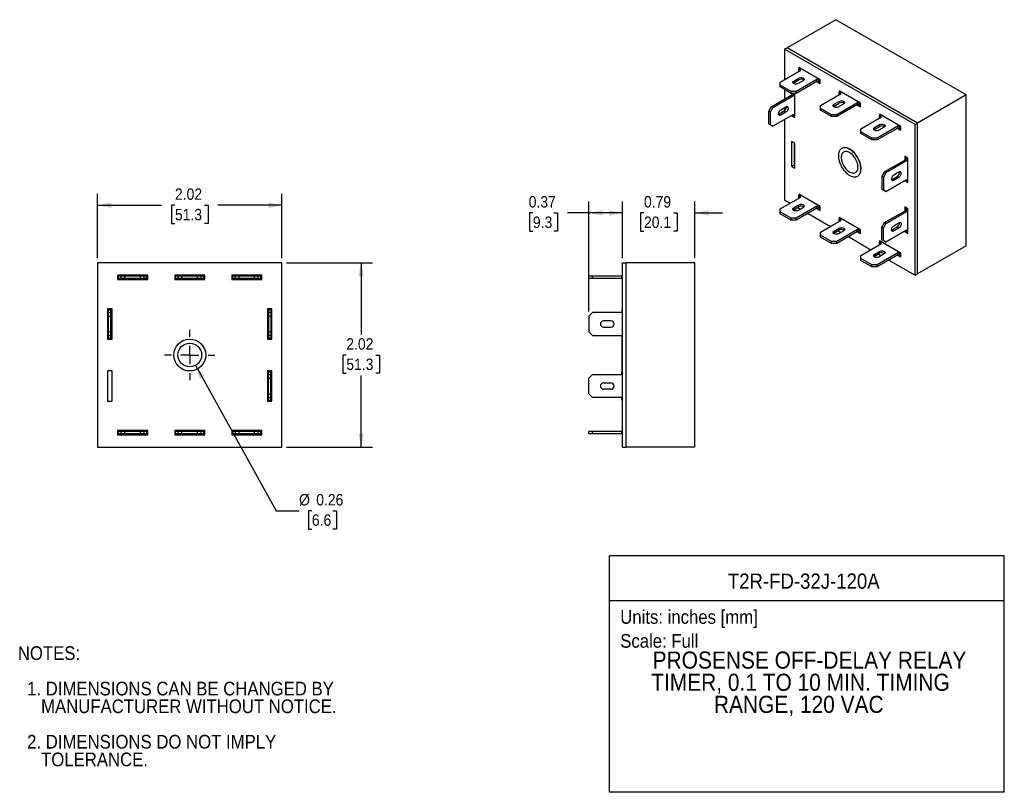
# Model space of a CAD drawing. Header units: inches. Extents: x 0.2 to 11, y 0 to 8.5.
import ezdxf
from ezdxf.enums import TextEntityAlignment as Align

# ---------------------------------------------------------------- set-up
doc = ezdxf.new("R2010")
doc.units = ezdxf.units.IN
doc.header["$MEASUREMENT"] = 0
doc.linetypes.add('SLD-Center', pattern=[0.75, 0.6, -0.05, 0.05, -0.05])
doc.linetypes.add('SLD-Solid', pattern=[0])
doc.layers.add('CENTER', color=40, linetype='SLD-Center')
doc.layers.add('DIMENSIONS', color=140, linetype='SLD-Solid', lineweight=25)
doc.layers.add('TEXT', color=140, linetype='SLD-Solid', lineweight=25)
doc.layers.add('SLD-DEFPOINTS', color=7, linetype='Continuous', plot=False)
doc.layers.get('SLD-DEFPOINTS').off()
doc.styles.add('SLDTEXTSTYLE0', font='GOTHIC.TTF', dxfattribs={"width": 0.913})
doc.dimstyles.new('SLDDIMSTYLE0', dxfattribs={"dimtxt": 0.125, "dimasz": 0.15, "dimexe": 0, "dimexo": 0.0625, "dimgap": 0.03125, "dimtad": 0, "dimtih": 1, "dimtoh": 1, "dimrnd": 1e-09, "dimzin": 12, "dimdsep": 46, "dimtxsty": 'SLDTEXTSTYLE0', "dimsah": 1, "dimcen": 0.09, "dimadec": 0, "dimazin": 3, "dimtfac": 1, "dimtofl": 0, "dimtmove": 0, "dimatfit": 3, "dimfxl": 0, "dimfrac": 2, "dimtolj": 1, "dimtzin": 12, "dimarcsym": 0})
doc.dimstyles.new('SLDDIMSTYLE1', dxfattribs={"dimtxt": 0.125, "dimasz": 0.15, "dimexe": 0, "dimexo": 0.0625, "dimgap": 0.03125, "dimtad": 0, "dimtih": 1, "dimtoh": 1, "dimrnd": 1e-09, "dimdsep": 46, "dimtxsty": 'SLDTEXTSTYLE0', "dimsah": 1, "dimcen": 0, "dimadec": 0, "dimazin": 2, "dimtfac": 1, "dimtofl": 0, "dimtmove": 0, "dimatfit": 3, "dimfxl": 0, "dimfrac": 2, "dimtolj": 1, "dimtzin": 12, "dimarcsym": 0})
doc.dimstyles.new('SLDDIMSTYLE2', dxfattribs={"dimtxt": 0.125, "dimasz": 0.15, "dimexe": 0, "dimexo": 0.0625, "dimgap": 0.03125, "dimtad": 0, "dimtih": 1, "dimtoh": 1, "dimrnd": 1e-09, "dimdsep": 46, "dimtxsty": 'SLDTEXTSTYLE0', "dimsah": 1, "dimcen": 0.09, "dimadec": 0, "dimazin": 2, "dimtfac": 1, "dimtmove": 0, "dimatfit": 0, "dimfxl": 0, "dimfrac": 2, "dimtolj": 1, "dimtzin": 12, "dimarcsym": 0})
doc.dimstyles.new('SLDDIMSTYLE3', dxfattribs={"dimtxt": 0.125, "dimasz": 0.15, "dimexe": 0, "dimexo": 0.0625, "dimgap": 0.03125, "dimtad": 0, "dimtih": 1, "dimtoh": 1, "dimrnd": 1e-09, "dimdsep": 46, "dimtxsty": 'SLDTEXTSTYLE0', "dimsah": 1, "dimcen": 0.09, "dimadec": 0, "dimazin": 2, "dimtfac": 1, "dimtofl": 0, "dimtmove": 0, "dimatfit": 3, "dimfxl": 0, "dimfrac": 2, "dimtolj": 1, "dimtzin": 12, "dimarcsym": 0})

# ---------------------------------------------------------------- blocks, each defined once
blk = doc.blocks.new('SW_NOTE_0')
at = {"layer": 'TEXT', "color": 0, "insert": (0, 0.192), "char_height": 0.15, "attachment_point": 1, "style": 'SLDTEXTSTYLE0'}
blk.add_mtext('Scale: Full', dxfattribs=at)
blk = doc.blocks.new('SW_NOTE_0_1')
at = {"layer": 'TEXT', "color": 0, "insert": (0, 0.192), "char_height": 0.15, "attachment_point": 1, "style": 'SLDTEXTSTYLE0'}
blk.add_mtext('Units: inches [mm]', dxfattribs=at)
blk = doc.blocks.new('Block1')
at = {"layer": 'TEXT'}
for p, q in [((11, 2.589), (6.679, 2.589)), ((6.679, 0), (6.679, 2.589)), ((11, 0), (11, 2.589)), ((6.679, 2.102), (11, 2.102)), ((11, 0), (6.679, 0))]:
    blk.add_line(p, q, dxfattribs=at)
at = {"layer": 'TEXT', "color": 140}
for name, p in [('SW_NOTE_0_1', (6.795, 1.803)), ('SW_NOTE_0', (6.795, 1.541))]:
    blk.add_blockref(name, p, dxfattribs=at)
at = {"layer": 'TEXT', "color": 140, "style": 'SLDTEXTSTYLE0', "width": 0.913}
for tag, height, p in [('AUTOATTR0', 0.167, (7.973, 2.179)), ('AUTOATTR1_0', 0.188, (7.15, 1.177)), ('AUTOATTR1_1', 0.188, (7.134, 0.934)), ('AUTOATTR1_2', 0.188, (7.821, 0.692))]:
    blk.add_attdef(tag, text='', height=height, dxfattribs=at).set_placement(p, align=Align.BOTTOM_LEFT)
blk = doc.blocks.new('SW_NOTE_0_2')
at = {"layer": 'TEXT', "color": 0, "char_height": 0.15, "attachment_point": 1, "style": 'SLDTEXTSTYLE0'}
for s, insert in [('NOTES:', (0, 0.192)), ('  1. DIMENSIONS CAN BE CHANGED BY     ', (0, -0.196)), ('     MANUFACTURER WITHOUT NOTICE.', (0, -0.39)), ('  2. DIMENSIONS DO NOT IMPLY ', (0, -0.778)), ('     TOLERANCE.', (0, -0.972))]:
    blk.add_mtext(s, dxfattribs=dict(at, insert=insert))
blk = doc.blocks.new('_D')
at = {"layer": 'DIMENSIONS'}
for p, q in [((1.072, 5.848), (1.072, 6.553)), ((3.092, 5.848), (3.092, 6.553)), ((1.072, 6.428), (1.772, 6.428)), ((1.92, 6.427), (1.882, 6.427)), ((1.882, 6.427), (1.882, 6.229)), ((2.243, 6.427), (2.282, 6.427)), ((2.282, 6.427), (2.282, 6.229)), ((3.092, 6.428), (2.391, 6.428)), ((1.882, 6.229), (1.92, 6.229)), ((2.282, 6.229), (2.243, 6.229))]:
    blk.add_line(p, q, dxfattribs=at)
for points in [[(1.072, 6.428), (1.222, 6.398), (1.222, 6.458)], [(3.092, 6.428), (2.942, 6.458), (2.942, 6.398)]]:
    blk.add_solid(points, dxfattribs=at)
at = {"layer": 'DIMENSIONS', "char_height": 0.125, "attachment_point": 1, "style": 'SLDTEXTSTYLE0'}
for s, insert in [('2.02', (1.92, 6.612)), ('51.3', (1.92, 6.388))]:
    blk.add_mtext(s, dxfattribs=dict(at, insert=insert))
blk = doc.blocks.new('_D_1')
at = {"layer": 'DIMENSIONS'}
for p, q in [((3.142, 5.798), (4.083, 5.798)), ((3.958, 5.798), (3.958, 5.013)), ((3.796, 4.787), (3.758, 4.787)), ((3.758, 4.787), (3.758, 4.589)), ((4.12, 4.787), (4.158, 4.787)), ((4.158, 4.787), (4.158, 4.589)), ((3.758, 4.589), (3.796, 4.589)), ((3.958, 3.778), (3.958, 4.563)), ((4.158, 4.589), (4.12, 4.589)), ((3.142, 3.778), (4.083, 3.778))]:
    blk.add_line(p, q, dxfattribs=at)
for points in [[(3.958, 5.798), (3.928, 5.648), (3.988, 5.648)], [(3.958, 3.778), (3.988, 3.928), (3.928, 3.928)]]:
    blk.add_solid(points, dxfattribs=at)
at = {"layer": 'DIMENSIONS', "char_height": 0.125, "attachment_point": 1, "style": 'SLDTEXTSTYLE0'}
for s, insert in [('2.02', (3.796, 4.972)), ('51.3', (3.796, 4.749))]:
    blk.add_mtext(s, dxfattribs=dict(at, insert=insert))
blk = doc.blocks.new('_D_2')
at = {"layer": 'DIMENSIONS'}
for p, q in [((2.145, 4.675), (3.029, 3.081)), ((3.029, 3.081), (3.279, 3.081)), ((3.419, 3.081), (3.381, 3.081)), ((3.381, 3.081), (3.381, 2.883)), ((3.65, 3.081), (3.688, 3.081)), ((3.688, 3.081), (3.688, 2.883)), ((3.381, 2.883), (3.419, 2.883)), ((3.688, 2.883), (3.65, 2.883))]:
    blk.add_line(p, q, dxfattribs=at)
blk.add_solid([(2.145, 4.675), (2.191, 4.529), (2.244, 4.558)], dxfattribs=at)
at = {"layer": 'DIMENSIONS', "char_height": 0.125, "attachment_point": 1, "style": 'SLDTEXTSTYLE0'}
for s, insert in [('%%c', (3.279, 3.266)), ('0.26', (3.467, 3.266)), ('6.6', (3.419, 3.043))]:
    blk.add_mtext(s, dxfattribs=dict(at, insert=insert))
blk = doc.blocks.new('SW_CENTERMARKSYMBOL_0')
at = {"layer": 'CENTER', "color": 0}
for p, q in [((0, 0.2), (0, 0.275)), ((-0.2, 0), (-0.275, 0)), ((0, 0), (-0.1, 0)), ((0, 0), (0, 0.1)), ((0, 0), (0, -0.1)), ((0, 0), (0.1, 0)), ((0.2, 0), (0.275, 0)), ((0, -0.2), (0, -0.275))]:
    blk.add_line(p, q, dxfattribs=at)
blk = doc.blocks.new('_D_3')
at = {"layer": 'DIMENSIONS'}
for p, q in [((6.821, 5.848), (6.821, 6.469)), ((7.613, 5.848), (7.613, 6.469)), ((6.821, 6.344), (6.521, 6.344)), ((7.055, 6.343), (7.017, 6.343)), ((7.017, 6.343), (7.017, 6.144)), ((7.379, 6.343), (7.417, 6.343)), ((7.417, 6.343), (7.417, 6.144)), ((7.613, 6.344), (7.913, 6.344)), ((7.017, 6.144), (7.055, 6.144)), ((7.417, 6.144), (7.379, 6.144))]:
    blk.add_line(p, q, dxfattribs=at)
for points in [[(6.821, 6.344), (6.671, 6.374), (6.671, 6.314)], [(7.613, 6.344), (7.763, 6.314), (7.763, 6.374)]]:
    blk.add_solid(points, dxfattribs=at)
at = {"layer": 'DIMENSIONS', "char_height": 0.125, "attachment_point": 1, "style": 'SLDTEXTSTYLE0'}
for s, insert in [('0.79', (7.055, 6.528)), ('20.1', (7.055, 6.304))]:
    blk.add_mtext(s, dxfattribs=dict(at, insert=insert))
blk = doc.blocks.new('_D_4')
at = {"layer": 'DIMENSIONS'}
for p, q in [((6.453, 5.263), (6.453, 6.469)), ((6.821, 5.848), (6.821, 6.469)), ((5.839, 6.343), (5.801, 6.343)), ((5.801, 6.343), (5.801, 6.144)), ((6.07, 6.343), (6.108, 6.343)), ((6.108, 6.343), (6.108, 6.144)), ((6.453, 6.344), (6.218, 6.344)), ((6.821, 6.344), (6.453, 6.344)), ((5.801, 6.144), (5.839, 6.144)), ((6.108, 6.144), (6.07, 6.144))]:
    blk.add_line(p, q, dxfattribs=at)
for points in [[(6.453, 6.344), (6.603, 6.314), (6.603, 6.374)], [(6.821, 6.344), (6.671, 6.374), (6.671, 6.314)]]:
    blk.add_solid(points, dxfattribs=at)
at = {"layer": 'DIMENSIONS', "char_height": 0.125, "attachment_point": 1, "style": 'SLDTEXTSTYLE0'}
for s, insert in [('0.37', (5.793, 6.528)), ('9.3', (5.839, 6.304))]:
    blk.add_mtext(s, dxfattribs=dict(at, insert=insert))

msp = doc.modelspace()

# ---------------------------------------------------------------- linework, layer by layer
for p, q in [((9.154, 8.459), (8.621, 8.152)), ((10.583, 7.635), (9.154, 8.459)), ((8.594, 8.136), (8.621, 8.152)), ((10.023, 7.311), (8.594, 8.136)), ((8.594, 8.136), (8.594, 7.803)), ((10.05, 7.327), (8.621, 8.152)), ((8.546, 7.776), (8.773, 7.906)), ((8.983, 7.801), (8.75, 7.936)), ((8.75, 7.936), (8.75, 7.895)), ((8.75, 7.895), (8.753, 7.897)), ((8.75, 7.895), (8.752, 7.894)), ((8.751, 7.918), (8.766, 7.927)), ((8.773, 7.906), (8.751, 7.918)), ((8.751, 7.898), (8.751, 7.918)), ((8.755, 7.896), (8.751, 7.898)), ((8.546, 7.743), (8.546, 7.776)), ((8.689, 7.763), (8.695, 7.767)), ((8.695, 7.788), (8.751, 7.82)), ((8.695, 7.767), (8.751, 7.8)), ((8.695, 7.767), (8.695, 7.788)), ((8.949, 7.804), (8.723, 7.674)), ((8.949, 7.784), (8.723, 7.653)), ((8.801, 7.792), (8.744, 7.759)), ((8.751, 7.8), (8.751, 7.82)), ((8.946, 7.782), (8.983, 7.76)), ((8.971, 7.792), (8.949, 7.804)), ((8.949, 7.784), (8.949, 7.804)), ((8.971, 7.771), (8.949, 7.784)), ((8.983, 7.799), (8.971, 7.792)), ((8.971, 7.771), (8.971, 7.792)), ((8.983, 7.779), (8.971, 7.771)), ((8.983, 7.76), (8.983, 7.801)), ((8.667, 7.674), (8.546, 7.743)), ((8.546, 7.723), (8.546, 7.743)), ((8.667, 7.653), (8.546, 7.723)), ((8.594, 7.695), (8.594, 7.591)), ((8.723, 7.674), (8.667, 7.674)), ((8.667, 7.653), (8.667, 7.674)), ((8.723, 7.653), (8.723, 7.674)), ((9.425, 7.546), (9.192, 7.681)), ((9.192, 7.681), (9.192, 7.64)), ((9.193, 7.663), (9.208, 7.672)), ((9.215, 7.651), (9.193, 7.663)), ((9.193, 7.643), (9.193, 7.663)), ((8.449, 7.507), (8.675, 7.638)), ((8.467, 7.497), (8.693, 7.628)), ((8.723, 7.653), (8.667, 7.653)), ((8.672, 7.653), (8.672, 7.636)), ((8.675, 7.638), (8.675, 7.653)), ((8.675, 7.638), (8.693, 7.628)), ((8.691, 7.653), (8.693, 7.652)), ((8.693, 7.652), (8.695, 7.653)), ((8.693, 7.628), (8.693, 7.652)), ((8.708, 7.389), (8.708, 7.653)), ((8.988, 7.52), (9.215, 7.651)), ((9.137, 7.533), (9.193, 7.565)), ((9.391, 7.549), (9.165, 7.418)), ((9.192, 7.64), (9.195, 7.642)), ((9.192, 7.64), (9.194, 7.639)), ((9.197, 7.641), (9.193, 7.643)), ((9.193, 7.545), (9.193, 7.565)), ((9.413, 7.537), (9.391, 7.549)), ((9.391, 7.529), (9.391, 7.549)), ((9.425, 7.505), (9.425, 7.546)), ((10.583, 7.635), (10.05, 7.327)), ((10.583, 5.985), (10.583, 7.635)), ((8.421, 7.458), (8.449, 7.507)), ((8.421, 7.458), (8.439, 7.448)), ((8.421, 7.319), (8.421, 7.458)), ((8.439, 7.448), (8.467, 7.497)), ((8.439, 7.309), (8.439, 7.448)), ((8.449, 7.507), (8.467, 7.497)), ((8.591, 7.458), (8.534, 7.425)), ((8.552, 7.472), (8.608, 7.505)), ((8.608, 7.448), (8.552, 7.415)), ((8.591, 7.458), (8.608, 7.448)), ((8.594, 7.497), (8.594, 7.461)), ((8.988, 7.488), (8.988, 7.52)), ((9.109, 7.418), (8.988, 7.488)), ((8.988, 7.467), (8.988, 7.488)), ((9.109, 7.398), (8.988, 7.467)), ((9.131, 7.508), (9.137, 7.512)), ((9.137, 7.512), (9.193, 7.545)), ((9.137, 7.512), (9.137, 7.533)), ((9.391, 7.529), (9.165, 7.398)), ((9.243, 7.537), (9.186, 7.504)), ((9.388, 7.527), (9.425, 7.505)), ((9.413, 7.516), (9.391, 7.529)), ((9.425, 7.544), (9.413, 7.537)), ((9.413, 7.516), (9.413, 7.537)), ((9.425, 7.524), (9.413, 7.516)), ((8.693, 7.423), (8.467, 7.293)), ((8.534, 7.425), (8.528, 7.423)), ((8.534, 7.425), (8.552, 7.415)), ((8.594, 7.366), (8.594, 6.487)), ((8.672, 7.411), (8.672, 7.409)), ((8.672, 7.409), (8.675, 7.411)), ((8.672, 7.409), (8.708, 7.389)), ((8.675, 7.409), (8.675, 7.413)), ((8.675, 7.409), (8.693, 7.399)), ((8.693, 7.399), (8.693, 7.423)), ((8.708, 7.407), (8.693, 7.399)), ((9.165, 7.418), (9.109, 7.418)), ((9.109, 7.398), (9.109, 7.418)), ((9.165, 7.398), (9.109, 7.398)), ((9.165, 7.398), (9.165, 7.418)), ((9.43, 7.265), (9.657, 7.396)), ((9.867, 7.291), (9.634, 7.426)), ((9.634, 7.426), (9.634, 7.385)), ((9.634, 7.385), (9.637, 7.387)), ((9.634, 7.385), (9.636, 7.384)), ((9.635, 7.408), (9.65, 7.417)), ((9.657, 7.396), (9.635, 7.408)), ((9.635, 7.388), (9.635, 7.408)), ((9.639, 7.386), (9.635, 7.388)), ((8.421, 7.319), (8.439, 7.309)), ((8.449, 7.303), (8.421, 7.319)), ((8.467, 7.293), (8.439, 7.309)), ((8.449, 7.303), (8.467, 7.293)), ((9.43, 7.233), (9.43, 7.265)), ((9.55, 7.163), (9.43, 7.233)), ((9.43, 7.212), (9.43, 7.233)), ((9.573, 7.253), (9.579, 7.257)), ((9.579, 7.278), (9.635, 7.31)), ((9.579, 7.257), (9.635, 7.29)), ((9.579, 7.257), (9.579, 7.278)), ((9.833, 7.294), (9.607, 7.163)), ((9.833, 7.273), (9.607, 7.143)), ((9.685, 7.282), (9.628, 7.249)), ((9.635, 7.29), (9.635, 7.31)), ((9.83, 7.272), (9.867, 7.25)), ((9.855, 7.282), (9.833, 7.294)), ((9.833, 7.273), (9.833, 7.294)), ((9.855, 7.261), (9.833, 7.273)), ((9.867, 7.289), (9.855, 7.282)), ((9.855, 7.261), (9.855, 7.282)), ((9.867, 7.269), (9.855, 7.261)), ((9.867, 7.25), (9.867, 7.291)), ((10.023, 7.311), (10.05, 7.327)), ((10.023, 5.662), (10.023, 7.311)), ((10.05, 5.678), (10.05, 7.327)), ((8.708, 7.103), (8.672, 7.124)), ((8.672, 7.124), (8.672, 6.854)), ((9.55, 7.143), (9.43, 7.212)), ((9.607, 7.163), (9.55, 7.163)), ((9.55, 7.143), (9.55, 7.163)), ((9.607, 7.143), (9.55, 7.143)), ((9.607, 7.143), (9.607, 7.163)), ((8.699, 7.108), (8.699, 6.87)), ((8.708, 6.834), (8.708, 7.103)), ((9.221, 7.051), (9.219, 7.049)), ((9.913, 6.923), (9.687, 6.793)), ((9.931, 6.913), (9.704, 6.783)), ((9.945, 6.944), (9.91, 6.964)), ((9.91, 6.964), (9.91, 6.922)), ((9.926, 6.955), (9.913, 6.948)), ((9.931, 6.938), (9.913, 6.948)), ((9.913, 6.948), (9.913, 6.923)), ((9.931, 6.913), (9.913, 6.923)), ((9.943, 6.945), (9.931, 6.938)), ((9.931, 6.938), (9.931, 6.913)), ((9.945, 6.675), (9.945, 6.944)), ((8.672, 6.854), (8.699, 6.87)), ((8.672, 6.854), (8.708, 6.834)), ((8.699, 6.87), (8.708, 6.865)), ((9.687, 6.793), (9.658, 6.744)), ((9.704, 6.783), (9.687, 6.793)), ((9.394, 6.746), (9.396, 6.747)), ((9.676, 6.734), (9.658, 6.744)), ((9.658, 6.744), (9.658, 6.605)), ((9.704, 6.783), (9.676, 6.734)), ((9.676, 6.734), (9.676, 6.595)), ((9.704, 6.578), (9.931, 6.709)), ((9.765, 6.708), (9.771, 6.711)), ((9.771, 6.711), (9.828, 6.744)), ((9.789, 6.701), (9.771, 6.711)), ((9.846, 6.791), (9.789, 6.758)), ((9.789, 6.701), (9.846, 6.734)), ((9.846, 6.734), (9.828, 6.744)), ((9.91, 6.697), (9.91, 6.695)), ((9.91, 6.695), (9.913, 6.697)), ((9.91, 6.695), (9.945, 6.675)), ((9.913, 6.699), (9.913, 6.695)), ((9.931, 6.685), (9.913, 6.695)), ((9.931, 6.709), (9.931, 6.685)), ((9.931, 6.685), (9.945, 6.693)), ((9.676, 6.595), (9.658, 6.605)), ((9.658, 6.605), (9.687, 6.589)), ((9.676, 6.595), (9.704, 6.578)), ((9.704, 6.578), (9.687, 6.589)), ((8.546, 6.387), (8.773, 6.518)), ((8.594, 6.487), (8.656, 6.451)), ((8.983, 6.413), (8.75, 6.548)), ((8.75, 6.548), (8.75, 6.507)), ((8.75, 6.507), (8.753, 6.509)), ((8.75, 6.507), (8.752, 6.506)), ((8.751, 6.53), (8.766, 6.539)), ((8.773, 6.518), (8.751, 6.53)), ((8.751, 6.51), (8.751, 6.53)), ((8.755, 6.508), (8.751, 6.51)), ((8.546, 6.355), (8.546, 6.387)), ((8.689, 6.375), (8.695, 6.379)), ((8.695, 6.4), (8.751, 6.432)), ((8.695, 6.379), (8.751, 6.412)), ((8.695, 6.379), (8.695, 6.4)), ((8.949, 6.416), (8.723, 6.285)), ((8.949, 6.396), (8.723, 6.265)), ((8.738, 6.404), (8.769, 6.386)), ((8.801, 6.404), (8.744, 6.371)), ((8.751, 6.412), (8.751, 6.432)), ((8.946, 6.394), (8.983, 6.372)), ((8.971, 6.404), (8.949, 6.416)), ((8.949, 6.396), (8.949, 6.416)), ((8.971, 6.383), (8.949, 6.396)), ((8.983, 6.411), (8.971, 6.404)), ((8.971, 6.383), (8.971, 6.404)), ((8.983, 6.391), (8.971, 6.383)), ((8.983, 6.372), (8.983, 6.413)), ((9.687, 6.238), (9.913, 6.368)), ((9.945, 6.389), (9.91, 6.409)), ((9.91, 6.409), (9.91, 6.366)), ((9.913, 6.393), (9.926, 6.4)), ((9.913, 6.393), (9.931, 6.382)), ((9.913, 6.368), (9.913, 6.393)), ((9.913, 6.368), (9.931, 6.358)), ((9.931, 6.382), (9.943, 6.39)), ((9.931, 6.358), (9.931, 6.382)), ((9.945, 6.119), (9.945, 6.389)), ((8.667, 6.285), (8.546, 6.355)), ((8.546, 6.334), (8.546, 6.355)), ((8.667, 6.265), (8.546, 6.334)), ((8.723, 6.285), (8.667, 6.285)), ((8.667, 6.265), (8.667, 6.285)), ((8.723, 6.265), (8.667, 6.265)), ((8.723, 6.265), (8.723, 6.285)), ((8.851, 6.339), (9.098, 6.196)), ((8.988, 6.132), (9.215, 6.263)), ((9.425, 6.158), (9.192, 6.293)), ((9.192, 6.293), (9.192, 6.252)), ((9.192, 6.252), (9.195, 6.254)), ((9.193, 6.275), (9.208, 6.284)), ((9.215, 6.263), (9.193, 6.275)), ((9.193, 6.255), (9.193, 6.275)), ((9.197, 6.253), (9.193, 6.255)), ((9.704, 6.227), (9.931, 6.358)), ((9.137, 6.145), (9.193, 6.177)), ((9.137, 6.124), (9.193, 6.157)), ((9.137, 6.124), (9.137, 6.145)), ((9.391, 6.161), (9.165, 6.03)), ((9.18, 6.149), (9.211, 6.13)), ((9.243, 6.149), (9.186, 6.116)), ((9.192, 6.252), (9.194, 6.251)), ((9.193, 6.157), (9.193, 6.177)), ((9.413, 6.149), (9.391, 6.161)), ((9.391, 6.14), (9.391, 6.161)), ((9.425, 6.156), (9.413, 6.149)), ((9.413, 6.128), (9.413, 6.149)), ((9.425, 6.117), (9.425, 6.158)), ((9.658, 6.189), (9.687, 6.238)), ((9.658, 6.189), (9.676, 6.178)), ((9.658, 6.05), (9.658, 6.189)), ((9.676, 6.178), (9.704, 6.227)), ((9.676, 6.04), (9.676, 6.178)), ((9.687, 6.238), (9.704, 6.227)), ((9.931, 6.154), (9.704, 6.023)), ((9.771, 6.156), (9.765, 6.153)), ((9.828, 6.189), (9.771, 6.156)), ((9.771, 6.156), (9.789, 6.146)), ((9.789, 6.203), (9.846, 6.235)), ((9.846, 6.178), (9.789, 6.146)), ((9.828, 6.189), (9.846, 6.178)), ((9.931, 6.129), (9.931, 6.154)), ((8.988, 6.1), (8.988, 6.132)), ((9.109, 6.03), (8.988, 6.1)), ((8.988, 6.079), (8.988, 6.1)), ((9.109, 6.01), (8.988, 6.079)), ((9.131, 6.12), (9.137, 6.124)), ((9.391, 6.14), (9.165, 6.01)), ((9.293, 6.084), (9.54, 5.941)), ((9.388, 6.139), (9.425, 6.117)), ((9.413, 6.128), (9.391, 6.14)), ((9.425, 6.136), (9.413, 6.128)), ((9.867, 5.903), (9.634, 6.038)), ((9.634, 6.038), (9.634, 5.997)), ((9.658, 6.05), (9.676, 6.04)), ((9.687, 6.033), (9.658, 6.05)), ((9.704, 6.023), (9.676, 6.04)), ((9.91, 6.142), (9.91, 6.14)), ((9.91, 6.14), (9.913, 6.142)), ((9.91, 6.14), (9.945, 6.119)), ((9.913, 6.14), (9.913, 6.144)), ((9.913, 6.14), (9.931, 6.129)), ((9.945, 6.138), (9.931, 6.129)), ((9.165, 6.03), (9.109, 6.03)), ((9.109, 6.01), (9.109, 6.03)), ((9.165, 6.01), (9.109, 6.01)), ((9.165, 6.01), (9.165, 6.03)), ((9.43, 5.877), (9.657, 6.008)), ((9.634, 5.997), (9.637, 5.999)), ((9.634, 5.997), (9.636, 5.996)), ((9.635, 6.02), (9.65, 6.028)), ((9.657, 6.008), (9.635, 6.02)), ((9.635, 6), (9.635, 6.02)), ((9.639, 5.998), (9.635, 6)), ((9.687, 6.033), (9.704, 6.023)), ((10.583, 5.985), (10.05, 5.678)), ((9.43, 5.845), (9.43, 5.877)), ((9.55, 5.775), (9.43, 5.845)), ((9.43, 5.824), (9.43, 5.845)), ((9.55, 5.755), (9.43, 5.824)), ((9.573, 5.865), (9.579, 5.869)), ((9.579, 5.889), (9.635, 5.922)), ((9.579, 5.869), (9.635, 5.902)), ((9.579, 5.869), (9.579, 5.889)), ((9.833, 5.906), (9.607, 5.775)), ((9.833, 5.885), (9.607, 5.755)), ((9.621, 5.894), (9.653, 5.875)), ((9.685, 5.894), (9.628, 5.861)), ((9.635, 5.902), (9.635, 5.922)), ((9.735, 5.828), (10.023, 5.662)), ((9.83, 5.884), (9.867, 5.862)), ((9.855, 5.894), (9.833, 5.906)), ((9.833, 5.885), (9.833, 5.906)), ((9.855, 5.873), (9.833, 5.885)), ((9.867, 5.901), (9.855, 5.894)), ((9.855, 5.873), (9.855, 5.894)), ((9.867, 5.88), (9.855, 5.873)), ((9.867, 5.862), (9.867, 5.903)), ((3.092, 5.798), (1.072, 5.798)), ((1.072, 5.798), (1.072, 3.778)), ((3.092, 3.778), (3.092, 5.798)), ((6.821, 3.778), (6.821, 5.798)), ((6.821, 5.798), (6.859, 5.798)), ((6.859, 3.778), (6.859, 5.798)), ((7.613, 5.798), (6.859, 5.798)), ((7.613, 3.778), (7.613, 5.798)), ((9.607, 5.775), (9.55, 5.775)), ((9.55, 5.755), (9.55, 5.775)), ((9.607, 5.755), (9.55, 5.755)), ((9.607, 5.755), (9.607, 5.775)), ((1.622, 5.663), (1.292, 5.663)), ((1.292, 5.663), (1.292, 5.613)), ((1.302, 5.651), (1.292, 5.651)), ((1.302, 5.626), (1.292, 5.626)), ((1.292, 5.613), (1.622, 5.613)), ((1.302, 5.626), (1.302, 5.651)), ((1.332, 5.651), (1.302, 5.651)), ((1.332, 5.626), (1.302, 5.626)), ((1.332, 5.626), (1.332, 5.651)), ((1.372, 5.651), (1.332, 5.651)), ((1.372, 5.626), (1.332, 5.626)), ((1.372, 5.626), (1.372, 5.651)), ((1.542, 5.651), (1.372, 5.651)), ((1.542, 5.626), (1.372, 5.626)), ((1.542, 5.626), (1.542, 5.651)), ((1.582, 5.651), (1.542, 5.651)), ((1.582, 5.626), (1.542, 5.626)), ((1.582, 5.626), (1.582, 5.651)), ((1.612, 5.651), (1.582, 5.651)), ((1.612, 5.626), (1.582, 5.626)), ((1.612, 5.626), (1.612, 5.651)), ((1.622, 5.651), (1.612, 5.651)), ((1.622, 5.626), (1.612, 5.626)), ((1.622, 5.613), (1.622, 5.663)), ((2.247, 5.663), (1.917, 5.663)), ((1.917, 5.663), (1.917, 5.613)), ((1.927, 5.651), (1.917, 5.651)), ((1.927, 5.626), (1.917, 5.626)), ((1.917, 5.613), (2.247, 5.613)), ((1.927, 5.626), (1.927, 5.651)), ((1.957, 5.651), (1.927, 5.651)), ((1.957, 5.626), (1.927, 5.626)), ((1.957, 5.626), (1.957, 5.651)), ((1.997, 5.651), (1.957, 5.651)), ((1.997, 5.626), (1.957, 5.626)), ((1.997, 5.626), (1.997, 5.651)), ((2.167, 5.651), (1.997, 5.651)), ((2.167, 5.626), (1.997, 5.626)), ((2.167, 5.626), (2.167, 5.651)), ((2.207, 5.651), (2.167, 5.651)), ((2.207, 5.626), (2.167, 5.626)), ((2.207, 5.626), (2.207, 5.651)), ((2.237, 5.651), (2.207, 5.651)), ((2.237, 5.626), (2.207, 5.626)), ((2.237, 5.626), (2.237, 5.651)), ((2.247, 5.651), (2.237, 5.651)), ((2.247, 5.626), (2.237, 5.626)), ((2.247, 5.613), (2.247, 5.663)), ((2.872, 5.663), (2.542, 5.663)), ((2.542, 5.663), (2.542, 5.613)), ((2.552, 5.651), (2.542, 5.651)), ((2.552, 5.626), (2.542, 5.626)), ((2.542, 5.613), (2.872, 5.613)), ((2.552, 5.626), (2.552, 5.651)), ((2.582, 5.651), (2.552, 5.651)), ((2.582, 5.626), (2.552, 5.626)), ((2.582, 5.626), (2.582, 5.651)), ((2.622, 5.651), (2.582, 5.651)), ((2.622, 5.626), (2.582, 5.626)), ((2.622, 5.626), (2.622, 5.651)), ((2.792, 5.651), (2.622, 5.651)), ((2.792, 5.626), (2.622, 5.626)), ((2.792, 5.626), (2.792, 5.651)), ((2.832, 5.651), (2.792, 5.651)), ((2.832, 5.626), (2.792, 5.626)), ((2.832, 5.626), (2.832, 5.651)), ((2.862, 5.651), (2.832, 5.651)), ((2.862, 5.626), (2.832, 5.626)), ((2.862, 5.626), (2.862, 5.651)), ((2.872, 5.651), (2.862, 5.651)), ((2.872, 5.626), (2.862, 5.626)), ((2.872, 5.613), (2.872, 5.663)), ((6.453, 5.626), (6.453, 5.651)), ((6.493, 5.651), (6.453, 5.651)), ((6.493, 5.626), (6.453, 5.626)), ((6.493, 5.626), (6.493, 5.651)), ((6.813, 5.651), (6.493, 5.651)), ((6.813, 5.626), (6.493, 5.626)), ((6.813, 5.626), (6.813, 5.651)), ((6.821, 5.651), (6.813, 5.651)), ((6.821, 5.626), (6.813, 5.626)), ((10.023, 5.662), (10.05, 5.678)), ((1.232, 5.293), (1.182, 5.293)), ((1.182, 5.293), (1.182, 4.963)), ((1.194, 5.283), (1.194, 5.293)), ((1.194, 5.283), (1.219, 5.283)), ((1.194, 5.253), (1.194, 5.283)), ((1.219, 5.283), (1.219, 5.293)), ((1.219, 5.253), (1.219, 5.283)), ((1.232, 4.963), (1.232, 5.293)), ((2.982, 5.293), (2.932, 5.293)), ((2.932, 5.293), (2.932, 4.963)), ((2.944, 5.293), (2.944, 5.283)), ((2.969, 5.283), (2.944, 5.283)), ((2.944, 5.283), (2.944, 5.253)), ((2.969, 5.293), (2.969, 5.283)), ((2.969, 5.283), (2.969, 5.253)), ((2.982, 4.963), (2.982, 5.293)), ((6.813, 5.283), (6.813, 5.253)), ((6.821, 5.283), (6.813, 5.283)), ((1.194, 5.213), (1.194, 5.253)), ((1.194, 5.253), (1.219, 5.253)), ((1.194, 5.043), (1.194, 5.213)), ((1.194, 5.213), (1.219, 5.213)), ((1.219, 5.213), (1.219, 5.253)), ((1.219, 5.043), (1.219, 5.213)), ((2.969, 5.253), (2.944, 5.253)), ((2.944, 5.253), (2.944, 5.213)), ((2.969, 5.213), (2.944, 5.213)), ((2.944, 5.213), (2.944, 5.043)), ((2.969, 5.253), (2.969, 5.213)), ((2.969, 5.213), (2.969, 5.043)), ((6.493, 5.253), (6.453, 5.213)), ((6.453, 5.213), (6.453, 5.043)), ((6.813, 5.253), (6.493, 5.253)), ((6.693, 5.163), (6.613, 5.163)), ((6.613, 5.093), (6.693, 5.093)), ((1.182, 4.963), (1.232, 4.963)), ((1.194, 5.003), (1.194, 5.043)), ((1.194, 5.043), (1.219, 5.043)), ((1.194, 5.003), (1.219, 5.003)), ((1.194, 4.973), (1.194, 5.003)), ((1.194, 4.973), (1.219, 4.973)), ((1.194, 4.963), (1.194, 4.973)), ((1.219, 5.003), (1.219, 5.043)), ((1.219, 4.973), (1.219, 5.003)), ((1.219, 4.963), (1.219, 4.973)), ((2.932, 4.963), (2.982, 4.963)), ((2.969, 5.043), (2.944, 5.043)), ((2.944, 5.043), (2.944, 5.003)), ((2.969, 5.003), (2.944, 5.003)), ((2.944, 5.003), (2.944, 4.973)), ((2.969, 4.973), (2.944, 4.973)), ((2.944, 4.973), (2.944, 4.963)), ((2.969, 5.043), (2.969, 5.003)), ((2.969, 5.003), (2.969, 4.973)), ((2.969, 4.973), (2.969, 4.963)), ((6.453, 5.043), (6.493, 5.003)), ((6.493, 5.003), (6.813, 5.003)), ((6.813, 5.003), (6.813, 4.973)), ((6.813, 4.973), (6.821, 4.973)), ((6.821, 4.963), (6.818, 4.963)), ((6.818, 4.788), (6.818, 4.963)), ((6.818, 4.613), (6.818, 4.788)), ((1.232, 4.613), (1.182, 4.613)), ((1.182, 4.613), (1.182, 4.283)), ((1.232, 4.283), (1.232, 4.613)), ((2.982, 4.613), (2.932, 4.613)), ((2.932, 4.613), (2.932, 4.283)), ((2.944, 4.603), (2.944, 4.613)), ((2.944, 4.603), (2.969, 4.603)), ((2.944, 4.573), (2.944, 4.603)), ((2.944, 4.533), (2.944, 4.573)), ((2.944, 4.573), (2.969, 4.573)), ((2.944, 4.533), (2.969, 4.533)), ((2.944, 4.363), (2.944, 4.533)), ((2.969, 4.603), (2.969, 4.613)), ((2.969, 4.573), (2.969, 4.603)), ((2.969, 4.533), (2.969, 4.573)), ((2.969, 4.363), (2.969, 4.533)), ((2.982, 4.283), (2.982, 4.613)), ((6.453, 4.533), (6.493, 4.573)), ((6.453, 4.363), (6.453, 4.533)), ((6.493, 4.573), (6.813, 4.573)), ((6.813, 4.573), (6.813, 4.603)), ((6.813, 4.603), (6.821, 4.603)), ((6.818, 4.613), (6.821, 4.613)), ((6.613, 4.483), (6.693, 4.483)), ((2.944, 4.363), (2.969, 4.363)), ((2.944, 4.323), (2.944, 4.363)), ((2.944, 4.323), (2.969, 4.323)), ((2.944, 4.293), (2.944, 4.323)), ((2.969, 4.323), (2.969, 4.363)), ((2.969, 4.293), (2.969, 4.323)), ((6.493, 4.323), (6.453, 4.363)), ((6.813, 4.323), (6.493, 4.323)), ((6.693, 4.413), (6.613, 4.413)), ((6.813, 4.293), (6.813, 4.323)), ((1.182, 4.283), (1.232, 4.283)), ((2.932, 4.283), (2.982, 4.283)), ((2.944, 4.293), (2.969, 4.293)), ((2.944, 4.283), (2.944, 4.293)), ((2.969, 4.283), (2.969, 4.293)), ((6.821, 4.293), (6.813, 4.293)), ((1.622, 3.963), (1.292, 3.963)), ((1.292, 3.963), (1.292, 3.913)), ((1.302, 3.951), (1.292, 3.951)), ((1.302, 3.926), (1.292, 3.926)), ((1.292, 3.913), (1.622, 3.913)), ((1.302, 3.926), (1.302, 3.951)), ((1.332, 3.951), (1.302, 3.951)), ((1.332, 3.926), (1.302, 3.926)), ((1.332, 3.926), (1.332, 3.951)), ((1.372, 3.951), (1.332, 3.951)), ((1.372, 3.926), (1.332, 3.926)), ((1.372, 3.926), (1.372, 3.951)), ((1.542, 3.951), (1.372, 3.951)), ((1.542, 3.926), (1.372, 3.926)), ((1.542, 3.926), (1.542, 3.951)), ((1.582, 3.951), (1.542, 3.951)), ((1.582, 3.926), (1.542, 3.926)), ((1.582, 3.926), (1.582, 3.951)), ((1.612, 3.951), (1.582, 3.951)), ((1.612, 3.926), (1.582, 3.926)), ((1.612, 3.926), (1.612, 3.951)), ((1.622, 3.951), (1.612, 3.951)), ((1.622, 3.926), (1.612, 3.926)), ((1.622, 3.913), (1.622, 3.963)), ((2.247, 3.963), (1.917, 3.963)), ((1.917, 3.963), (1.917, 3.913)), ((1.927, 3.951), (1.917, 3.951)), ((1.927, 3.926), (1.917, 3.926)), ((1.917, 3.913), (2.247, 3.913)), ((1.927, 3.926), (1.927, 3.951)), ((1.957, 3.951), (1.927, 3.951)), ((1.957, 3.926), (1.927, 3.926)), ((1.957, 3.926), (1.957, 3.951)), ((1.997, 3.951), (1.957, 3.951)), ((1.997, 3.926), (1.957, 3.926)), ((1.997, 3.926), (1.997, 3.951)), ((2.167, 3.951), (1.997, 3.951)), ((2.167, 3.926), (1.997, 3.926)), ((2.167, 3.926), (2.167, 3.951)), ((2.207, 3.951), (2.167, 3.951)), ((2.207, 3.926), (2.167, 3.926)), ((2.207, 3.926), (2.207, 3.951)), ((2.237, 3.951), (2.207, 3.951)), ((2.237, 3.926), (2.207, 3.926)), ((2.237, 3.926), (2.237, 3.951)), ((2.247, 3.951), (2.237, 3.951)), ((2.247, 3.926), (2.237, 3.926)), ((2.247, 3.913), (2.247, 3.963)), ((2.872, 3.963), (2.542, 3.963)), ((2.542, 3.963), (2.542, 3.913)), ((2.552, 3.951), (2.542, 3.951)), ((2.552, 3.926), (2.542, 3.926)), ((2.542, 3.913), (2.872, 3.913)), ((2.552, 3.926), (2.552, 3.951)), ((2.582, 3.951), (2.552, 3.951)), ((2.582, 3.926), (2.552, 3.926)), ((2.582, 3.926), (2.582, 3.951)), ((2.622, 3.951), (2.582, 3.951)), ((2.622, 3.926), (2.582, 3.926)), ((2.622, 3.926), (2.622, 3.951)), ((2.792, 3.951), (2.622, 3.951)), ((2.792, 3.926), (2.622, 3.926)), ((2.792, 3.926), (2.792, 3.951)), ((2.832, 3.951), (2.792, 3.951)), ((2.832, 3.926), (2.792, 3.926)), ((2.832, 3.926), (2.832, 3.951)), ((2.862, 3.951), (2.832, 3.951)), ((2.862, 3.926), (2.832, 3.926)), ((2.862, 3.926), (2.862, 3.951)), ((2.872, 3.951), (2.862, 3.951)), ((2.872, 3.926), (2.862, 3.926)), ((2.872, 3.913), (2.872, 3.963)), ((6.453, 3.926), (6.453, 3.951)), ((6.493, 3.951), (6.453, 3.951)), ((6.493, 3.926), (6.453, 3.926)), ((6.493, 3.926), (6.493, 3.951)), ((6.813, 3.951), (6.493, 3.951)), ((6.813, 3.926), (6.493, 3.926)), ((6.813, 3.926), (6.813, 3.951)), ((6.821, 3.951), (6.813, 3.951)), ((6.821, 3.926), (6.813, 3.926)), ((1.072, 3.778), (3.092, 3.778)), ((6.821, 3.778), (6.859, 3.778)), ((7.613, 3.778), (6.859, 3.778))]:
    msp.add_line(p, q)
at = {"flags": 128}
for points in [[(8.744, 7.759), (8.737, 7.756), (8.729, 7.754), (8.72, 7.753), (8.711, 7.754), (8.702, 7.756), (8.695, 7.759), (8.689, 7.763), (8.686, 7.768), (8.685, 7.774), (8.686, 7.779), (8.689, 7.784), (8.695, 7.788)], [(8.751, 7.82), (8.759, 7.824), (8.767, 7.826), (8.776, 7.826), (8.785, 7.826), (8.794, 7.824), (8.801, 7.82), (8.806, 7.816), (8.81, 7.811), (8.811, 7.806), (8.81, 7.801), (8.806, 7.796), (8.801, 7.792)], [(9.193, 7.565), (9.201, 7.569), (9.209, 7.571), (9.218, 7.571), (9.227, 7.571), (9.236, 7.569), (9.243, 7.565), (9.248, 7.561), (9.252, 7.556), (9.253, 7.551), (9.252, 7.546), (9.248, 7.541), (9.243, 7.537)], [(8.552, 7.415), (8.545, 7.413), (8.539, 7.412), (8.534, 7.414), (8.53, 7.417), (8.528, 7.423), (8.527, 7.43), (8.528, 7.437), (8.53, 7.446), (8.534, 7.454), (8.539, 7.461), (8.545, 7.468), (8.552, 7.472)], [(8.608, 7.505), (8.615, 7.508), (8.621, 7.508), (8.626, 7.507), (8.63, 7.503), (8.632, 7.498), (8.633, 7.491), (8.632, 7.483), (8.63, 7.475), (8.626, 7.466), (8.621, 7.459), (8.615, 7.453), (8.608, 7.448)], [(9.186, 7.504), (9.179, 7.501), (9.171, 7.499), (9.162, 7.498), (9.152, 7.499), (9.144, 7.501), (9.137, 7.504), (9.131, 7.508), (9.128, 7.513), (9.127, 7.518), (9.128, 7.524), (9.131, 7.529), (9.137, 7.533)], [(9.628, 7.249), (9.621, 7.246), (9.613, 7.244), (9.603, 7.243), (9.594, 7.244), (9.586, 7.246), (9.579, 7.249), (9.573, 7.253), (9.57, 7.258), (9.568, 7.263), (9.57, 7.269), (9.573, 7.273), (9.579, 7.278)], [(9.635, 7.31), (9.643, 7.313), (9.651, 7.315), (9.66, 7.316), (9.669, 7.315), (9.678, 7.313), (9.685, 7.31), (9.69, 7.306), (9.694, 7.301), (9.695, 7.296), (9.694, 7.291), (9.69, 7.286), (9.685, 7.282)], [(9.43, 6.826), (9.429, 6.843), (9.427, 6.859), (9.424, 6.877), (9.418, 6.894), (9.412, 6.912), (9.404, 6.929), (9.395, 6.946), (9.385, 6.963), (9.374, 6.978), (9.362, 6.993), (9.35, 7.007), (9.337, 7.019), (9.323, 7.03), (9.31, 7.039), (9.296, 7.046), (9.283, 7.052), (9.27, 7.056), (9.257, 7.057), (9.245, 7.057), (9.233, 7.055), (9.223, 7.051), (9.213, 7.046), (9.205, 7.038), (9.198, 7.029), (9.192, 7.018), (9.187, 7.005), (9.184, 6.992), (9.183, 6.977), (9.183, 6.961), (9.184, 6.945), (9.187, 6.928), (9.192, 6.91), (9.198, 6.893), (9.205, 6.875), (9.213, 6.858), (9.223, 6.841), (9.233, 6.825), (9.245, 6.81), (9.257, 6.796), (9.27, 6.783), (9.283, 6.771), (9.296, 6.761), (9.31, 6.753), (9.323, 6.746), (9.337, 6.742), (9.35, 6.739), (9.362, 6.738), (9.374, 6.739), (9.385, 6.742), (9.395, 6.747), (9.404, 6.754), (9.412, 6.762), (9.418, 6.772), (9.424, 6.784), (9.427, 6.797), (9.429, 6.811), (9.43, 6.826)], [(9.398, 6.845), (9.398, 6.859), (9.395, 6.873), (9.392, 6.888), (9.387, 6.904), (9.38, 6.919), (9.373, 6.934), (9.364, 6.948), (9.354, 6.961), (9.344, 6.973), (9.333, 6.984), (9.321, 6.994), (9.309, 7.002), (9.298, 7.009), (9.286, 7.013), (9.275, 7.016), (9.264, 7.016), (9.254, 7.015), (9.245, 7.012), (9.237, 7.007), (9.229, 7), (9.224, 6.992), (9.219, 6.982), (9.216, 6.97), (9.215, 6.958), (9.215, 6.944), (9.216, 6.93), (9.219, 6.915), (9.224, 6.9), (9.229, 6.884), (9.237, 6.869), (9.245, 6.855), (9.254, 6.841), (9.264, 6.828), (9.275, 6.817), (9.286, 6.806), (9.298, 6.797), (9.309, 6.79), (9.321, 6.785), (9.333, 6.781), (9.344, 6.779), (9.354, 6.78), (9.364, 6.782), (9.373, 6.786), (9.38, 6.792), (9.387, 6.799), (9.392, 6.809), (9.395, 6.82), (9.398, 6.832), (9.398, 6.845)], [(9.396, 6.747), (9.404, 6.753), (9.412, 6.761), (9.419, 6.771), (9.425, 6.782), (9.429, 6.795), (9.431, 6.809), (9.432, 6.824), (9.432, 6.84), (9.43, 6.856), (9.427, 6.874), (9.422, 6.891), (9.416, 6.909), (9.408, 6.926), (9.4, 6.943), (9.39, 6.96), (9.379, 6.976), (9.368, 6.991), (9.355, 7.005), (9.342, 7.017), (9.329, 7.028), (9.315, 7.038), (9.302, 7.046), (9.288, 7.052), (9.275, 7.056), (9.262, 7.058), (9.25, 7.059), (9.238, 7.057), (9.227, 7.054), (9.221, 7.051)], [(9.846, 6.734), (9.852, 6.738), (9.858, 6.745), (9.863, 6.752), (9.867, 6.76), (9.87, 6.769), (9.87, 6.776), (9.87, 6.783), (9.867, 6.789), (9.863, 6.792), (9.858, 6.794), (9.852, 6.793), (9.846, 6.791)], [(9.789, 6.758), (9.783, 6.753), (9.777, 6.747), (9.772, 6.74), (9.768, 6.731), (9.765, 6.723), (9.764, 6.715), (9.765, 6.708), (9.768, 6.703), (9.772, 6.699), (9.777, 6.698), (9.783, 6.698), (9.789, 6.701)], [(8.744, 6.371), (8.737, 6.368), (8.729, 6.366), (8.72, 6.365), (8.711, 6.366), (8.702, 6.368), (8.695, 6.371), (8.689, 6.375), (8.686, 6.38), (8.685, 6.385), (8.686, 6.391), (8.689, 6.396), (8.695, 6.4)], [(8.751, 6.432), (8.759, 6.436), (8.767, 6.438), (8.776, 6.438), (8.785, 6.438), (8.794, 6.436), (8.801, 6.432), (8.806, 6.428), (8.81, 6.423), (8.811, 6.418), (8.81, 6.413), (8.806, 6.408), (8.801, 6.404)], [(9.186, 6.116), (9.179, 6.113), (9.171, 6.111), (9.162, 6.11), (9.152, 6.111), (9.144, 6.113), (9.137, 6.116), (9.131, 6.12), (9.128, 6.125), (9.127, 6.13), (9.128, 6.136), (9.131, 6.14), (9.137, 6.145)], [(9.193, 6.177), (9.201, 6.18), (9.209, 6.182), (9.218, 6.183), (9.227, 6.182), (9.236, 6.18), (9.243, 6.177), (9.248, 6.173), (9.252, 6.168), (9.253, 6.163), (9.252, 6.158), (9.248, 6.153), (9.243, 6.149)], [(9.789, 6.146), (9.783, 6.143), (9.777, 6.142), (9.772, 6.144), (9.768, 6.148), (9.765, 6.153), (9.764, 6.16), (9.765, 6.168), (9.768, 6.176), (9.772, 6.184), (9.777, 6.192), (9.783, 6.198), (9.789, 6.203)], [(9.846, 6.235), (9.852, 6.238), (9.858, 6.239), (9.863, 6.237), (9.867, 6.234), (9.87, 6.228), (9.87, 6.221), (9.87, 6.213), (9.867, 6.205), (9.863, 6.197), (9.858, 6.189), (9.852, 6.183), (9.846, 6.178)], [(9.628, 5.861), (9.621, 5.858), (9.613, 5.856), (9.603, 5.855), (9.594, 5.856), (9.586, 5.858), (9.579, 5.861), (9.573, 5.865), (9.57, 5.87), (9.568, 5.875), (9.57, 5.88), (9.573, 5.885), (9.579, 5.889)], [(9.635, 5.922), (9.643, 5.925), (9.651, 5.927), (9.66, 5.928), (9.669, 5.927), (9.678, 5.925), (9.685, 5.922), (9.69, 5.918), (9.694, 5.913), (9.695, 5.908), (9.694, 5.903), (9.69, 5.898), (9.685, 5.894)]]:
    msp.add_lwpolyline(points, dxfattribs=at)
for radius in [0.175, 0.13]:
    msp.add_circle((2.082, 4.788), radius)
for centre, radius, start, end in [((8.776, 7.757), 0.0498, 52.1716, 119.3355), ((9.218, 7.502), 0.0498, 52.1716, 119.3355), ((8.564, 7.501), 0.0508, 301.4222, 7.0794), ((9.66, 7.246), 0.0498, 52.1716, 119.3355), ((9.803, 6.787), 0.0498, 300.6598, 7.8419), ((8.776, 6.369), 0.0498, 52.1716, 119.3355), ((9.218, 6.113), 0.0498, 52.1716, 119.3355), ((9.801, 6.232), 0.0508, 301.4222, 7.0794), ((9.66, 5.858), 0.0498, 52.1716, 119.3355), ((6.613, 5.128), 0.035, 90, 270), ((6.693, 5.128), 0.035, 270, 90), ((6.613, 4.448), 0.035, 90, 270), ((6.693, 4.448), 0.035, 270, 90)]:
    msp.add_arc(centre, radius, start, end)

# ---------------------------------------------------------------- block references
at = {"layer": 'CENTER'}
msp.add_blockref('SW_CENTERMARKSYMBOL_0', (2.082, 4.788), dxfattribs=at)
at = {"layer": 'SLD-DEFPOINTS'}
ref = msp.add_blockref('Block1', (0, 0), dxfattribs=at)
ref.add_attrib('AUTOATTR0', 'T2R-FD-32J-120A', dxfattribs={"layer": 'TEXT', "color": 140, "height": 0.16667, "style": 'SLDTEXTSTYLE0', "width": 0.913}).set_placement((7.973, 2.179), align=Align.BOTTOM_LEFT)
ref.add_attrib('AUTOATTR1_0', 'PROSENSE OFF-DELAY RELAY ', dxfattribs={"layer": 'TEXT', "color": 140, "height": 0.1875, "style": 'SLDTEXTSTYLE0', "width": 0.913}).set_placement((7.15, 1.298), align=Align.BOTTOM_LEFT)
ref.add_attrib('AUTOATTR1_1', 'TIMER, 0.1 TO 10 MIN. TIMING ', dxfattribs={"layer": 'TEXT', "color": 140, "height": 0.1875, "style": 'SLDTEXTSTYLE0', "width": 0.913}).set_placement((7.134, 1.055), align=Align.BOTTOM_LEFT)
ref.add_attrib('AUTOATTR1_2', 'RANGE, 120 VAC', dxfattribs={"layer": 'TEXT', "color": 140, "height": 0.1875, "style": 'SLDTEXTSTYLE0', "width": 0.913}).set_placement((7.821, 0.813), align=Align.BOTTOM_LEFT)
at = {"layer": 'TEXT'}
msp.add_blockref('SW_NOTE_0_2', (0.2, 1.407), dxfattribs=at)

# ---------------------------------------------------------------- dimensions: what is measured, and where the dimension line sits
at = {"layer": 'DIMENSIONS'}
for base, p1, p2, dimstyle, picture, middle in [((1.072, 6.428), (3.092, 5.798), (1.072, 5.798), 'SLDDIMSTYLE0', '_D', (2.082, 6.428)), ((6.453, 6.344), (6.821, 5.798), (6.453, 5.213), 'SLDDIMSTYLE3', '_D_4', (5.955, 6.344)), ((6.821, 6.344), (7.613, 5.798), (6.821, 5.798), 'SLDDIMSTYLE2', '_D_3', (7.217, 6.344))]:
    dim = msp.add_linear_dim(base=base, p1=p1, p2=p2, dimstyle=dimstyle, dxfattribs=at)
    dim.commit()
    dim.dimension.update_dxf_attribs({"geometry": picture, "text_midpoint": middle, "dimtype": 160})
dim = msp.add_linear_dim(base=(3.958, 5.798), p1=(3.092, 3.778), p2=(3.092, 5.798), angle=90, dimstyle='SLDDIMSTYLE0', dxfattribs=at)
dim.commit()
dim.dimension.update_dxf_attribs({"geometry": '_D_1', "text_midpoint": (3.958, 4.788), "dimtype": 160})
dim = msp.add_diameter_dim_2p(p1=(2.019, 4.902), p2=(2.145, 4.675), dimstyle='SLDDIMSTYLE1', dxfattribs=at)
dim.commit()
dim.dimension.update_dxf_attribs({"geometry": '_D_2', "text_midpoint": (3.535, 3.081), "dimtype": 163})

doc.saveas('drawing.dxf')
